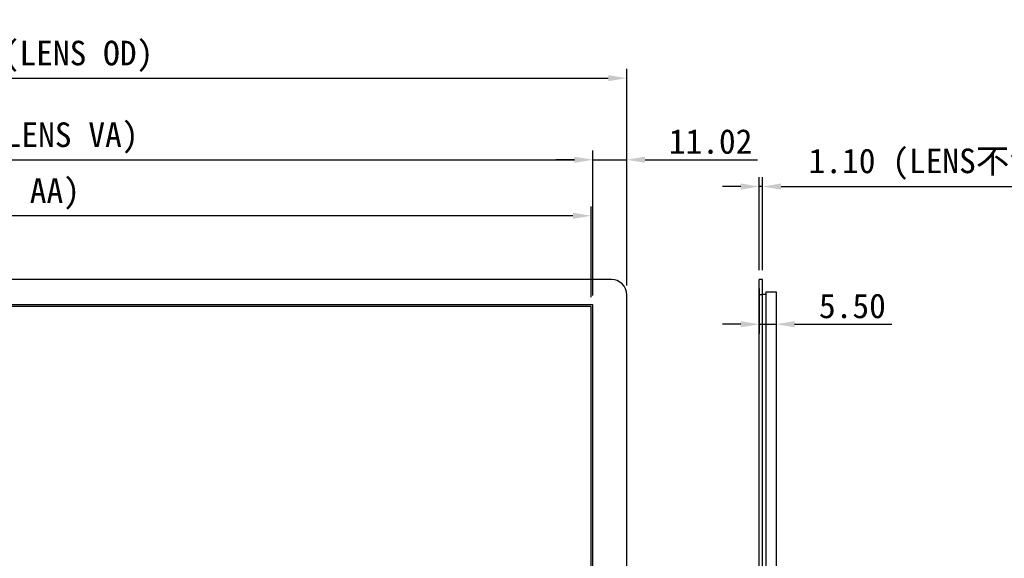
# Model space of a CAD drawing. Header units: millimetres. Extents: x -257 to 878, y 386 to 760.
# Tile 8 of 39: x 64 to 384, y 585 to 760. Entities that reach past the tile are written whole.
import ezdxf

# ---------------------------------------------------------------- set-up
doc = ezdxf.new("R2010")
doc.units = ezdxf.units.MM
doc.header["$LTSCALE"] = 30.734
doc.header["$PDMODE"] = 3
doc.header["$PDSIZE"] = 0.3125
doc.layers.get('0').update_dxf_attribs({"linetype": 'CONTINUOUS'})
doc.layers.get('Defpoints').update_dxf_attribs({"linetype": 'CONTINUOUS'})
doc.layers.add('Dim', color=6, linetype='CONTINUOUS', lineweight=13)
doc.styles.add('宋体', font='txt')
doc.dimstyles.new('12', dxfattribs={"dimtxt": 8, "dimasz": 6, "dimexe": 3, "dimexo": 3, "dimgap": 2, "dimtad": 1, "dimrnd": 0.01, "dimzin": 1, "dimdsep": 46, "dimtxsty": '宋体', "dimcen": 2.5, "dimclrd": 256, "dimclre": 256, "dimclrt": 256, "dimazin": 0, "dimtfac": 1, "dimtmove": 0, "dimatfit": 1, "dimfxl": 1, "dimarcsym": 0})

# ---------------------------------------------------------------- blocks, each defined once
blk = doc.blocks.new('*D159')
at = {"layer": 'Defpoints', "color": 0}
for p in [(250.07, 714.66), (-159.89, 667.44), (250.07, 667.44)]:
    blk.add_point(p, dxfattribs=at)
at = {"layer": 'Dim', "lineweight": -2}
for p, q in [((-159.89, 670.44), (-159.89, 717.66)), ((250.07, 670.44), (250.07, 717.66)), ((-153.89, 714.66), (244.07, 714.66))]:
    blk.add_line(p, q, dxfattribs=at)
at = {"layer": 'Dim'}
for points in [[(-153.89, 715.66), (-153.89, 713.66), (-159.89, 714.66)], [(244.07, 713.66), (244.07, 715.66), (250.07, 714.66)]]:
    blk.add_solid(points, dxfattribs=at)
at = {"layer": 'Dim', "insert": (45.09, 721.75), "char_height": 8, "attachment_point": 5, "style": '宋体'}
blk.add_mtext('409.96%%P0.20(LENS VA)', dxfattribs=at)
blk = doc.blocks.new('*D161')
at = {"layer": 'Defpoints', "color": 0}
for p in [(261.09, 741.23), (-170.91, 670.72), (261.09, 670.72)]:
    blk.add_point(p, dxfattribs=at)
at = {"layer": 'Dim', "lineweight": -2}
for p, q in [((-170.91, 673.72), (-170.91, 744.23)), ((261.09, 673.72), (261.09, 744.23)), ((-164.91, 741.23), (255.09, 741.23))]:
    blk.add_line(p, q, dxfattribs=at)
at = {"layer": 'Dim'}
for points in [[(-164.91, 742.23), (-164.91, 740.23), (-170.91, 741.23)], [(255.09, 740.23), (255.09, 742.23), (261.09, 741.23)]]:
    blk.add_solid(points, dxfattribs=at)
at = {"layer": 'Dim', "insert": (49.9, 748.33), "char_height": 8, "attachment_point": 5, "style": '宋体'}
blk.add_mtext('432.00%%P0.20(LENS OD)', dxfattribs=at)
blk = doc.blocks.new('*D163')
at = {"layer": 'Defpoints', "color": 0}
for p in [(250.07, 714.66), (261.09, 714.66), (261.09, 714.66)]:
    blk.add_point(p, dxfattribs=at)
at = {"layer": 'Dim', "lineweight": -2}
for p, q in [((250.07, 717.66), (250.07, 717.66)), ((261.09, 717.66), (261.09, 717.66)), ((244.07, 714.66), (238.07, 714.66)), ((250.07, 714.66), (261.09, 714.66)), ((267.09, 714.66), (303.68, 714.66))]:
    blk.add_line(p, q, dxfattribs=at)
at = {"layer": 'Dim'}
for points in [[(244.07, 713.66), (244.07, 715.66), (250.07, 714.66)], [(267.09, 715.66), (267.09, 713.66), (261.09, 714.66)]]:
    blk.add_solid(points, dxfattribs=at)
at = {"layer": 'Dim', "insert": (288.38, 720.57), "char_height": 8, "attachment_point": 5, "style": '宋体'}
blk.add_mtext('11.02', dxfattribs=at)
blk = doc.blocks.new('*D166')
at = {"layer": 'Defpoints', "color": 0}
for p in [(-159.39, 696.43), (-159.39, 666.94), (249.57, 666.94)]:
    blk.add_point(p, dxfattribs=at)
at = {"layer": 'Dim', "lineweight": -2}
for p, q in [((-159.39, 669.94), (-159.39, 699.43)), ((249.57, 669.94), (249.57, 699.43)), ((243.57, 696.43), (-153.39, 696.43))]:
    blk.add_line(p, q, dxfattribs=at)
at = {"layer": 'Dim'}
for points in [[(-153.39, 697.43), (-153.39, 695.43), (-159.39, 696.43)], [(243.57, 695.43), (243.57, 697.43), (249.57, 696.43)]]:
    blk.add_solid(points, dxfattribs=at)
at = {"layer": 'Dim', "insert": (45.09, 703.52), "char_height": 8, "attachment_point": 5, "style": '宋体'}
blk.add_mtext('408.96(LCM AA)', dxfattribs=at)
blk = doc.blocks.new('*D188')
at = {"layer": 'Defpoints', "color": 0}
for p in [(304.21, 705.95), (304.21, 675.72), (305.31, 675.72)]:
    blk.add_point(p, dxfattribs=at)
at = {"layer": 'Dim', "lineweight": -2}
for p, q in [((304.21, 678.72), (304.21, 708.95)), ((305.31, 678.72), (305.31, 708.95)), ((298.21, 705.95), (292.21, 705.95)), ((305.31, 705.95), (304.21, 705.95)), ((311.31, 705.95), (437.64, 705.95))]:
    blk.add_line(p, q, dxfattribs=at)
at = {"layer": 'Dim'}
for points in [[(298.21, 704.95), (298.21, 706.95), (304.21, 705.95)], [(311.31, 706.95), (311.31, 704.95), (305.31, 705.95)]]:
    blk.add_solid(points, dxfattribs=at)
at = {"layer": 'Dim', "insert": (377.48, 713.24), "char_height": 8, "attachment_point": 5, "style": '宋体'}
blk.add_mtext('1.10 (LENS不含双面胶)', dxfattribs=at)
blk = doc.blocks.new('*D183')
at = {"layer": 'Defpoints', "color": 0}
for p in [(304.21, 675.72), (309.71, 671.67), (309.71, 661.13)]:
    blk.add_point(p, dxfattribs=at)
at = {"layer": 'Dim', "lineweight": -2}
for p, q in [((304.21, 672.72), (304.21, 658.13)), ((309.71, 668.67), (309.71, 658.13)), ((298.21, 661.13), (292.21, 661.13)), ((304.21, 661.13), (309.71, 661.13)), ((315.71, 661.13), (347.34, 661.13))]:
    blk.add_line(p, q, dxfattribs=at)
at = {"layer": 'Dim'}
for points in [[(298.21, 660.13), (298.21, 662.13), (304.21, 661.13)], [(315.71, 662.13), (315.71, 660.13), (309.71, 661.13)]]:
    blk.add_solid(points, dxfattribs=at)
at = {"layer": 'Dim', "insert": (334.52, 667.05), "char_height": 8, "attachment_point": 5, "style": '宋体'}
blk.add_mtext('5.50', dxfattribs=at)

msp = doc.modelspace()

# ---------------------------------------------------------------- linework, layer by layer
at = {"color": 7, "linetype": 'Continuous'}
for p, q in [((256.09, 675.717), (-165.91, 675.717)), ((304.209, 419.717), (304.209, 675.717)), ((305.309, 675.717), (304.209, 675.717)), ((305.309, 419.717), (305.309, 675.717)), ((261.09, 424.717), (261.09, 670.717)), ((305.309, 670.717), (304.209, 670.717)), ((305.309, 670.937), (306.409, 670.937)), ((306.409, 671.667), (306.409, 427.247)), ((306.409, 671.667), (309.709, 671.667)), ((309.709, 671.667), (309.709, 464.247)), ((250.07, 667.437), (-159.89, 667.437)), ((250.07, 436.397), (250.07, 667.437))]:
    msp.add_line(p, q, dxfattribs=at)
at = {"color": 3, "linetype": 'Continuous'}
for p, q in [((249.57, 666.937), (-159.39, 666.937)), ((249.57, 436.897), (249.57, 666.937))]:
    msp.add_line(p, q, dxfattribs=at)
at = {"color": 7, "linetype": 'Continuous'}
msp.add_arc((256.09, 670.717), 5, 0, 90, dxfattribs=at)

# ---------------------------------------------------------------- dimensions: what is measured, and where the dimension line sits
at = {"layer": 'Dim'}
for base, p1, p2, text, picture, middle in [((261.09, 741.234), (-170.91, 670.717), (261.09, 670.717), '<>%%P0.20(LENS OD)', '*D161', (49.9, 741.234)), ((250.07, 714.659), (-159.89, 667.437), (250.07, 667.437), '<>%%P0.20(LENS VA)', '*D159', (45.09, 714.659))]:
    dim = msp.add_linear_dim(base=base, p1=p1, p2=p2, text=text, dimstyle='12', dxfattribs=at)
    dim.commit()
    dim.dimension.update_dxf_attribs({"geometry": picture, "text_midpoint": middle, "dimtype": 160})
for base, p1, p2, picture, middle in [((261.088, 714.659), (250.07, 714.659), (261.088, 714.659), '*D163', (288.384, 720.57)), ((309.709, 661.135), (304.209, 675.717), (309.709, 671.667), '*D183', (334.524, 667.045))]:
    dim = msp.add_linear_dim(base=base, p1=p1, p2=p2, dimstyle='12', dxfattribs=at)
    dim.commit()
    dim.dimension.update_dxf_attribs({"geometry": picture, "text_midpoint": middle})
dim = msp.add_linear_dim(base=(304.209, 705.946), p1=(305.309, 675.717), p2=(304.209, 675.717), text='<> (LENS不含双面胶)', dimstyle='12', override={"dimgap": 2, "dimtad": 1, "dimdec": 2, "dimlfac": 1, "dimpost": '<>', "dimse1": 0, "dimse2": 0, "dimsd1": 0, "dimsd2": 0, "dimtofl": 1, "dimtvp": 0.1}, dxfattribs=at)
dim.commit()
dim.dimension.update_dxf_attribs({"geometry": '*D188', "text_midpoint": (377.476, 705.946), "dimtype": 160})
dim = msp.add_linear_dim(base=(-159.39, 696.429), p1=(249.57, 666.937), p2=(-159.39, 666.937), text='<>(LCM AA)', dimstyle='12', dxfattribs=at)
dim.commit()
dim.dimension.update_dxf_attribs({"geometry": '*D166', "text_midpoint": (45.09, 703.524)})

doc.saveas('drawing.dxf')
